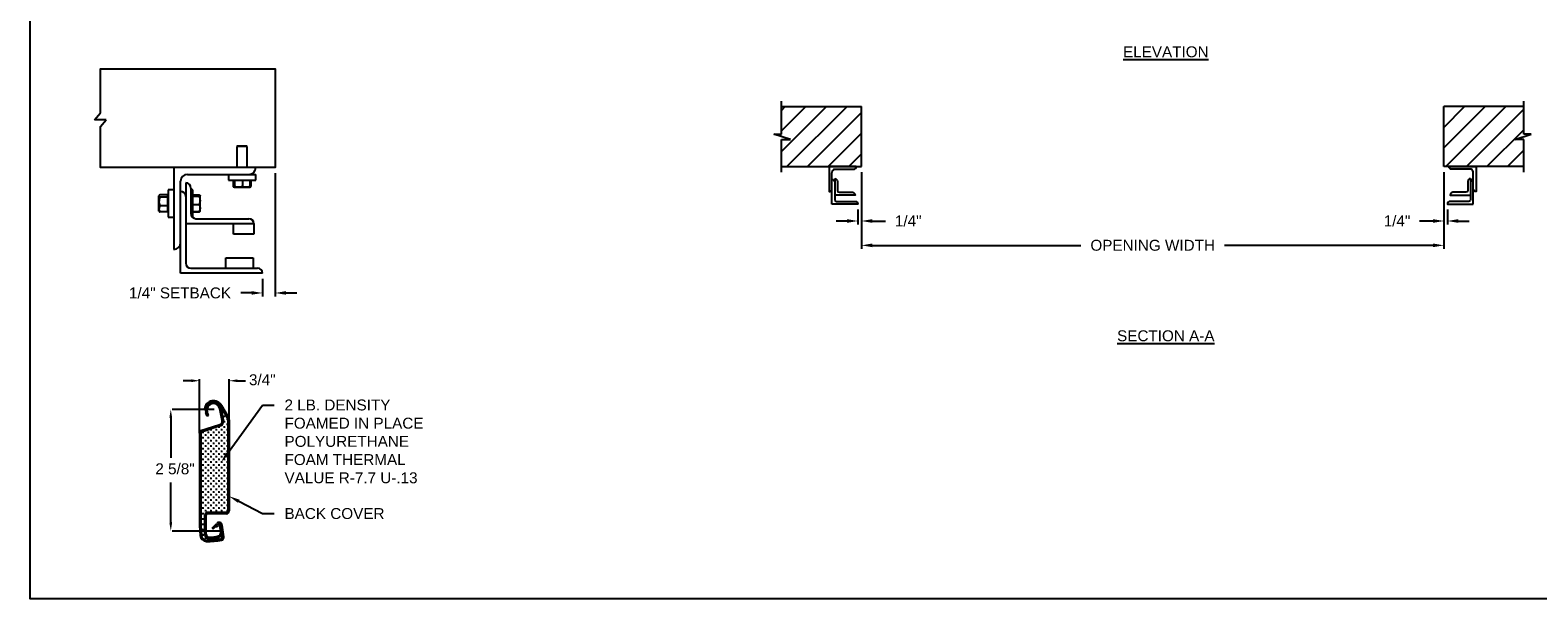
# Model space of a CAD drawing. Header units: inches. Extents: x 169.6 to 213.7, y 195.1 to 266.5.
# Tile 19 of 55: x 194.3 to 207.2, y 195.1 to 200. Entities that reach past the tile are written whole.
import ezdxf
from ezdxf import colors
from ezdxf.entities.mleader import LeaderData, LeaderLine
from ezdxf.math import Vec2, Vec3

# ---------------------------------------------------------------- set-up
doc = ezdxf.new("R2010")
doc.units = ezdxf.units.IN
doc.header["$LTSCALE"] = 0.25
doc.header["$MEASUREMENT"] = 0
for name, color, linetype in [('ANNOTATIONS', 1, 'Continuous'), ('DETAILS', 4, 'Continuous'), ('RMX RH F.O.H.', 7, 'Continuous')]:
    doc.layers.add(name, color=color, linetype=linetype)
doc.styles.add('ARIAL', font='arial.ttf', dxfattribs={"height": 0.09375})
doc.dimstyles.new('ARIAL', dxfattribs={"dimtxt": 0.09375, "dimasz": 0.09375, "dimexe": 0.03125, "dimexo": 0.046875, "dimgap": 0.09, "dimtad": 0, "dimtih": 1, "dimtoh": 1, "dimdec": 4, "dimzin": 0, "dimdsep": 46, "dimlunit": 4, "dimtxsty": 'ARIAL', "dimcen": 0.09, "dimadec": 0, "dimazin": 0, "dimtfac": 1, "dimtdec": 4, "dimtix": 1, "dimtofl": 0, "dimtmove": 0, "dimatfit": 3, "dimfxl": 0.18, "dimfrac": 2, "dimtolj": 1, "dimtzin": 0, "dimarcsym": 0})
doc.dimstyles.new('STANDARD$0', dxfattribs={"dimtxt": 0.09375, "dimasz": 0.09375, "dimexe": 0.03125, "dimexo": 0.046875, "dimgap": 0.09, "dimtad": 0, "dimtih": 1, "dimtoh": 1, "dimdec": 4, "dimzin": 0, "dimdsep": 46, "dimtxsty": 'ARIAL', "dimcen": 0.09, "dimadec": 0, "dimazin": 0, "dimtfac": 1, "dimtdec": 4, "dimtofl": 0, "dimtmove": 0, "dimatfit": 1, "dimfxl": 1, "dimtolj": 1, "dimtzin": 0, "dimarcsym": 0})
pattern_1 = [(45, (16.45141, -70.54787), (-0.08838835, 0.08838835), [])]

# ---------------------------------------------------------------- blocks, each defined once
blk = doc.blocks.new('*D62')
at = {"layer": 'ANNOTATIONS', "color": 0, "lineweight": -2, "transparency": 16777216}
for p, q in [((196.356, 198.725), (196.356, 197.665)), ((196.247, 197.817), (196.247, 197.665)), ((196.154, 197.696), (196.06, 197.696)), ((196.449, 197.696), (196.543, 197.696))]:
    blk.add_line(p, q, dxfattribs=at)
at = {"layer": 'ANNOTATIONS', "color": 0, "transparency": 16777216}
for points in [[(196.154, 197.712), (196.154, 197.681), (196.247, 197.696)], [(196.449, 197.712), (196.449, 197.681), (196.356, 197.696)]]:
    blk.add_solid(points, dxfattribs=at)
at = {"layer": 'defpoints', "color": 0, "transparency": 16777216}
for p in [(196.356, 198.772), (196.247, 197.864), (196.247, 197.696)]:
    blk.add_point(p, dxfattribs=at)
at = {"layer": 'ANNOTATIONS', "color": 0, "transparency": 16777216, "insert": (195.539, 197.696), "char_height": 0.09375, "attachment_point": 5, "style": 'ARIAL'}
blk.add_mtext('\\A1;1/4" SETBACK', dxfattribs=at)
blk = doc.blocks.new('*D69')
at = {"layer": 'ANNOTATIONS', "color": 0, "lineweight": -2, "transparency": 16777216}
for p, q in [((206.391, 198.734), (206.391, 198.283)), ((206.422, 198.412), (206.422, 198.283)), ((206.297, 198.314), (206.183, 198.314)), ((206.516, 198.314), (206.609, 198.314))]:
    blk.add_line(p, q, dxfattribs=at)
at = {"layer": 'ANNOTATIONS', "color": 0, "transparency": 16777216}
for points in [[(206.297, 198.33), (206.297, 198.298), (206.391, 198.314)], [(206.516, 198.33), (206.516, 198.298), (206.422, 198.314)]]:
    blk.add_solid(points, dxfattribs=at)
at = {"layer": 'defpoints', "color": 0, "transparency": 16777216}
for p in [(206.391, 198.781), (206.422, 198.459), (206.422, 198.314)]:
    blk.add_point(p, dxfattribs=at)
at = {"layer": 'ANNOTATIONS', "color": 0, "transparency": 16777216, "insert": (205.989, 198.314), "char_height": 0.0938, "attachment_point": 5, "style": 'ARIAL'}
blk.add_mtext('\\A1;1/4"', dxfattribs=at)
blk = doc.blocks.new('*D70')
at = {"layer": 'ANNOTATIONS', "color": 0, "lineweight": -2, "transparency": 16777216}
for p, q in [((201.391, 198.734), (201.391, 198.283)), ((201.359, 198.412), (201.359, 198.283)), ((201.266, 198.314), (201.172, 198.314)), ((201.484, 198.314), (201.598, 198.314))]:
    blk.add_line(p, q, dxfattribs=at)
at = {"layer": 'ANNOTATIONS', "color": 0, "transparency": 16777216}
for points in [[(201.266, 198.33), (201.266, 198.298), (201.359, 198.314)], [(201.484, 198.33), (201.484, 198.298), (201.391, 198.314)]]:
    blk.add_solid(points, dxfattribs=at)
at = {"layer": 'defpoints', "color": 0, "transparency": 16777216}
for p in [(201.391, 198.781), (201.359, 198.459), (201.359, 198.314)]:
    blk.add_point(p, dxfattribs=at)
at = {"layer": 'ANNOTATIONS', "color": 0, "transparency": 16777216, "insert": (201.792, 198.314), "char_height": 0.0938, "attachment_point": 5, "style": 'ARIAL'}
blk.add_mtext('\\A1;1/4"', dxfattribs=at)
blk = doc.blocks.new('*D63')
at = {"layer": 'ANNOTATIONS', "color": 0, "lineweight": -2, "transparency": 16777216}
for p, q in [((201.391, 198.734), (201.391, 198.074)), ((206.391, 198.734), (206.391, 198.074)), ((201.484, 198.105), (203.274, 198.105)), ((206.297, 198.105), (204.507, 198.105))]:
    blk.add_line(p, q, dxfattribs=at)
at = {"layer": 'ANNOTATIONS', "color": 0, "transparency": 16777216}
for points in [[(201.484, 198.121), (201.484, 198.089), (201.391, 198.105)], [(206.297, 198.121), (206.297, 198.089), (206.391, 198.105)]]:
    blk.add_solid(points, dxfattribs=at)
at = {"layer": 'defpoints', "color": 0, "transparency": 16777216}
for p in [(201.391, 198.781), (206.391, 198.781), (206.391, 198.105)]:
    blk.add_point(p, dxfattribs=at)
at = {"layer": 'ANNOTATIONS', "color": 0, "transparency": 16777216, "insert": (203.891, 198.105), "char_height": 0.09375, "attachment_point": 5, "style": 'ARIAL'}
blk.add_mtext('\\A1;OPENING WIDTH', dxfattribs=at)

msp = doc.modelspace()

# ---------------------------------------------------------------- hatches: boundary and pattern name
at = {"layer": 'RMX RH F.O.H.'}
h = msp.add_hatch(dxfattribs=at)
h.set_pattern_fill('ANSI31', color=256, style=0)
h.set_pattern_definition(pattern_1)
h.paths.add_polyline_path([(201.39055, 199.29688), (200.70305, 199.29688), (200.70305, 199.05968), (200.63894, 199.05968), (200.78102, 199.01277), (200.70305, 199.01277), (200.70305, 198.78125), (201.39055, 198.78125), (201.39055, 198.94375)])
h = msp.add_hatch(dxfattribs=at)
h.set_pattern_fill('ANSI31', color=256, style=0)
h.set_pattern_definition(pattern_1)
h.paths.add_polyline_path([(207.14215, 199.05968), (207.07805, 199.05968), (207.07805, 199.29688), (206.39055, 199.29688), (206.39055, 198.78125), (206.40872, 198.78125), (207.07805, 198.78125), (207.07805, 199.01277), (207.00008, 199.01277)])

# ---------------------------------------------------------------- linework, layer by layer
at = {"layer": 'ANNOTATIONS'}
for p, q in [((195.6363, 196.94275), (195.56598, 196.94275)), ((195.70663, 196.49935), (195.70663, 196.95541)), ((195.96108, 196.60983), (195.96108, 196.95541)), ((196.03141, 196.94275), (196.10173, 196.94275)), ((195.83173, 196.69617), (195.47228, 196.69617)), ((195.45962, 196.62585), (195.45962, 196.27939)), ((195.45962, 195.72196), (195.45962, 196.06842)), ((195.87812, 195.65164), (195.47228, 195.65164))]:
    msp.add_line(p, q, dxfattribs=at)
for p in [(195.96108, 196.94275), (195.45962, 195.72614)]:
    msp.add_point(p, dxfattribs=at)
for points in [[(195.6363, 196.93103), (195.6363, 196.95447), (195.70663, 196.94275)], [(196.03141, 196.93103), (196.03141, 196.95447), (195.96108, 196.94275)], [(195.47134, 196.62585), (195.4479, 196.62585), (195.45962, 196.69617)], [(195.47134, 195.72196), (195.4479, 195.72196), (195.45962, 195.65164)]]:
    msp.add_solid(points, dxfattribs=at)
at = {"layer": 'defpoints'}
msp.add_lwpolyline([(213.72204, 195.07023), (194.25216, 195.07023), (194.25216, 207.80534), (213.72204, 207.80534)], close=True, dxfattribs=at)
at = {"layer": 'DETAILS'}
for p, q in [((194.80451, 199.18274), (194.85505, 199.24157)), ((194.90558, 199.18274), (194.80451, 199.18274)), ((194.85505, 199.12391), (194.90558, 199.18274)), ((196.03207, 198.95749), (196.02775, 198.95317)), ((196.02775, 198.95317), (196.02775, 198.77304)), ((196.11564, 198.95317), (196.02775, 198.95317)), ((196.11132, 198.95749), (196.03207, 198.95749)), ((196.11564, 198.95317), (196.11132, 198.95749)), ((196.11564, 198.77304), (196.11564, 198.95317)), ((195.48576, 198.77304), (195.48576, 198.06991)), ((195.54435, 197.86483), (195.54435, 198.65585)), ((195.5883, 198.6412), (195.5883, 197.95272)), ((195.60295, 198.71444), (196.18889, 198.71444)), ((195.63224, 198.59726), (195.63224, 198.37753)), ((195.95451, 198.71444), (195.95451, 198.66452)), ((195.95451, 198.66452), (196.18889, 198.66452)), ((195.99589, 198.66452), (195.99589, 198.609)), ((195.99907, 198.60699), (196.00578, 198.60312)), ((196.00408, 198.66452), (196.00408, 198.609)), ((196.00585, 198.60312), (196.13754, 198.60312)), ((196.00763, 198.66452), (196.00763, 198.609)), ((196.07525, 198.66452), (196.07525, 198.609)), ((196.13762, 198.60312), (196.14433, 198.60699)), ((196.1475, 198.609), (196.13861, 198.60547)), ((196.13932, 198.66452), (196.13932, 198.609)), ((196.14428, 198.60697), (196.1475, 198.609)), ((196.1475, 198.66452), (196.1475, 198.609)), ((196.18889, 198.66452), (196.18889, 198.71444)), ((195.35791, 198.50634), (195.35662, 198.50505)), ((195.35662, 198.50505), (195.35662, 198.42579)), ((195.36043, 198.53426), (195.35791, 198.53134)), ((195.35791, 198.3995), (195.35791, 198.53134)), ((195.43396, 198.53951), (195.3667, 198.53951)), ((195.43396, 198.51756), (195.3667, 198.51756)), ((195.43396, 198.39133), (195.43396, 198.53951)), ((195.43584, 198.53134), (195.43396, 198.53134)), ((195.48576, 198.58261), (195.43584, 198.58261)), ((195.43584, 198.58261), (195.43584, 198.34823)), ((195.64959, 198.58261), (195.63224, 198.58261)), ((195.64959, 198.34823), (195.64959, 198.58261)), ((195.64959, 198.53873), (195.70511, 198.53873)), ((195.64959, 198.53545), (195.70511, 198.53545)), ((195.64959, 198.52626), (195.70511, 198.52626)), ((195.71099, 198.53134), (195.70976, 198.53348)), ((195.71099, 198.3995), (195.71099, 198.53086)), ((195.35662, 198.42579), (195.35791, 198.4245)), ((195.35791, 198.3995), (195.36043, 198.39658)), ((195.43396, 198.44347), (195.3667, 198.44347)), ((195.43396, 198.39133), (195.3667, 198.39133)), ((195.43396, 198.3995), (195.43584, 198.3995)), ((195.43584, 198.34823), (195.48576, 198.34823)), ((195.64343, 198.34823), (195.64959, 198.34823)), ((195.64959, 198.45623), (195.70511, 198.45623)), ((195.64959, 198.39539), (195.70511, 198.39539)), ((195.64959, 198.39211), (195.70511, 198.39211)), ((195.70638, 198.39602), (195.70511, 198.39211)), ((195.70976, 198.39736), (195.71099, 198.3995)), ((196.17424, 198.28964), (195.5883, 198.28964)), ((195.67619, 198.33358), (196.13029, 198.33358)), ((195.99846, 198.20175), (195.99846, 198.28964)), ((196.17424, 198.29391), (196.17424, 198.20175)), ((196.17424, 198.20175), (195.99846, 198.20175)), ((195.93254, 197.90878), (195.93254, 197.99667)), ((195.93254, 197.99667), (196.16691, 197.99667)), ((196.16691, 197.99667), (196.16691, 197.90878)), ((196.24748, 197.86483), (195.54435, 197.86483)), ((195.63224, 197.90878), (196.20353, 197.90878)), ((195.75903, 196.69909), (195.74806, 196.70102)), ((195.77198, 196.63964), (195.76184, 196.67113)), ((195.78258, 196.64308), (195.77244, 196.67454)), ((195.9005, 196.60168), (195.88005, 196.70268)), ((195.94589, 196.62289), (195.88832, 196.72259)), ((195.91137, 196.60413), (195.89097, 196.70489)), ((195.89619, 196.70896), (195.89619, 196.70076)), ((195.95438, 196.63047), (195.89797, 196.72816)), ((195.91294, 196.67095), (195.90133, 196.67095)), ((195.90713, 196.67676), (195.90713, 196.66515)), ((195.87991, 196.5655), (195.71854, 196.51151)), ((195.88345, 196.55494), (195.72208, 196.50094)), ((195.78258, 196.64308), (195.77198, 196.63964)), ((195.80336, 196.5267), (195.80336, 196.51509)), ((195.84978, 196.5267), (195.84978, 196.51509)), ((195.87879, 196.54411), (195.86718, 196.54411)), ((195.87298, 196.54991), (195.87298, 196.5383)), ((195.89619, 196.56181), (195.89619, 196.56151)), ((195.89619, 196.5267), (195.89619, 196.51509)), ((195.902, 196.56731), (195.90197, 196.56731)), ((195.9252, 196.63694), (195.9136, 196.63694)), ((195.9252, 196.59052), (195.9136, 196.59052)), ((195.9252, 196.54411), (195.9136, 196.54411)), ((195.9194, 196.64274), (195.9194, 196.63114)), ((195.9194, 196.59633), (195.9194, 196.58472)), ((195.9194, 196.54991), (195.9194, 196.5383)), ((195.94841, 196.61373), (195.93681, 196.61373)), ((195.94841, 196.56731), (195.93681, 196.56731)), ((195.94261, 196.61953), (195.94261, 196.60793)), ((195.94261, 196.57312), (195.94261, 196.56151)), ((195.94261, 196.5267), (195.94261, 196.51509)), ((195.95001, 196.60544), (195.95001, 195.82465)), ((195.96108, 196.60544), (195.96108, 195.82465)), ((195.70663, 196.49495), (195.70663, 195.69867)), ((195.71777, 196.49495), (195.71777, 195.69867)), ((195.73953, 196.49769), (195.72793, 196.49769)), ((195.73953, 196.45127), (195.72793, 196.45127)), ((195.73953, 196.40485), (195.72793, 196.40485)), ((195.73373, 196.50349), (195.73373, 196.49189)), ((195.73373, 196.45707), (195.73373, 196.44547)), ((195.73373, 196.41066), (195.73373, 196.39905)), ((195.76274, 196.47448), (195.75114, 196.47448)), ((195.76274, 196.42806), (195.75114, 196.42806)), ((195.75694, 196.48028), (195.75694, 196.46868)), ((195.75694, 196.43386), (195.75694, 196.42226)), ((195.78595, 196.49769), (195.77435, 196.49769)), ((195.78595, 196.45127), (195.77435, 196.45127)), ((195.78595, 196.40485), (195.77435, 196.40485)), ((195.78015, 196.50349), (195.78015, 196.49189)), ((195.78015, 196.45707), (195.78015, 196.44547)), ((195.78015, 196.41066), (195.78015, 196.39905)), ((195.80916, 196.5209), (195.79756, 196.5209)), ((195.80916, 196.47448), (195.79756, 196.47448)), ((195.80916, 196.42806), (195.79756, 196.42806)), ((195.80336, 196.48028), (195.80336, 196.46868)), ((195.80336, 196.43386), (195.80336, 196.42226)), ((195.83237, 196.49769), (195.82076, 196.49769)), ((195.83237, 196.45127), (195.82076, 196.45127)), ((195.83237, 196.40485), (195.82076, 196.40485)), ((195.82657, 196.50349), (195.82657, 196.49189)), ((195.82657, 196.45707), (195.82657, 196.44547)), ((195.82657, 196.41066), (195.82657, 196.39905)), ((195.85558, 196.5209), (195.84397, 196.5209)), ((195.85558, 196.47448), (195.84397, 196.47448)), ((195.85558, 196.42806), (195.84397, 196.42806)), ((195.84978, 196.48028), (195.84978, 196.46868)), ((195.84978, 196.43386), (195.84978, 196.42226)), ((195.87879, 196.49769), (195.86718, 196.49769)), ((195.87879, 196.45127), (195.86718, 196.45127)), ((195.87879, 196.40485), (195.86718, 196.40485)), ((195.87298, 196.50349), (195.87298, 196.49189)), ((195.87298, 196.45707), (195.87298, 196.44547)), ((195.87298, 196.41066), (195.87298, 196.39905)), ((195.902, 196.5209), (195.89039, 196.5209)), ((195.902, 196.47448), (195.89039, 196.47448)), ((195.902, 196.42806), (195.89039, 196.42806)), ((195.89619, 196.48028), (195.89619, 196.46868)), ((195.89619, 196.43386), (195.89619, 196.42226)), ((195.9252, 196.49769), (195.9136, 196.49769)), ((195.9252, 196.45127), (195.9136, 196.45127)), ((195.9252, 196.40485), (195.9136, 196.40485)), ((195.9194, 196.50349), (195.9194, 196.49189)), ((195.9194, 196.45707), (195.9194, 196.44547)), ((195.9194, 196.41066), (195.9194, 196.39905)), ((195.94841, 196.5209), (195.93681, 196.5209)), ((195.94841, 196.47448), (195.93681, 196.47448)), ((195.94841, 196.42806), (195.93681, 196.42806)), ((195.94261, 196.48028), (195.94261, 196.46868)), ((195.94261, 196.43386), (195.94261, 196.42226)), ((195.73953, 196.35844), (195.72793, 196.35844)), ((195.73953, 196.31202), (195.72793, 196.31202)), ((195.73953, 196.2656), (195.72793, 196.2656)), ((195.73373, 196.36424), (195.73373, 196.35263)), ((195.73373, 196.31782), (195.73373, 196.30622)), ((195.73373, 196.2714), (195.73373, 196.2598)), ((195.76274, 196.38164), (195.75114, 196.38164)), ((195.76274, 196.33523), (195.75114, 196.33523)), ((195.76274, 196.28881), (195.75114, 196.28881)), ((195.75694, 196.38745), (195.75694, 196.37584)), ((195.75694, 196.34103), (195.75694, 196.32942)), ((195.75694, 196.29461), (195.75694, 196.28301)), ((195.78595, 196.35844), (195.77435, 196.35844)), ((195.78595, 196.31202), (195.77435, 196.31202)), ((195.78595, 196.2656), (195.77435, 196.2656)), ((195.78015, 196.36424), (195.78015, 196.35263)), ((195.78015, 196.31782), (195.78015, 196.30622)), ((195.78015, 196.2714), (195.78015, 196.2598)), ((195.80916, 196.38164), (195.79756, 196.38164)), ((195.80916, 196.33523), (195.79756, 196.33523)), ((195.80916, 196.28881), (195.79756, 196.28881)), ((195.80336, 196.38745), (195.80336, 196.37584)), ((195.80336, 196.34103), (195.80336, 196.32942)), ((195.80336, 196.29461), (195.80336, 196.28301)), ((195.83237, 196.35844), (195.82076, 196.35844)), ((195.83237, 196.31202), (195.82076, 196.31202)), ((195.83237, 196.2656), (195.82076, 196.2656)), ((195.82657, 196.36424), (195.82657, 196.35263)), ((195.82657, 196.31782), (195.82657, 196.30622)), ((195.82657, 196.2714), (195.82657, 196.2598)), ((195.85558, 196.38164), (195.84397, 196.38164)), ((195.85558, 196.33523), (195.84397, 196.33523)), ((195.85558, 196.28881), (195.84397, 196.28881)), ((195.84978, 196.38745), (195.84978, 196.37584)), ((195.84978, 196.34103), (195.84978, 196.32942)), ((195.84978, 196.29461), (195.84978, 196.28301)), ((195.87879, 196.35844), (195.86718, 196.35844)), ((195.87879, 196.31202), (195.86718, 196.31202)), ((195.87879, 196.2656), (195.86718, 196.2656)), ((195.87298, 196.36424), (195.87298, 196.35263)), ((195.87298, 196.31782), (195.87298, 196.30622)), ((195.87298, 196.2714), (195.87298, 196.2598)), ((195.902, 196.38164), (195.89039, 196.38164)), ((195.902, 196.33523), (195.89039, 196.33523)), ((195.902, 196.28881), (195.89039, 196.28881)), ((195.89619, 196.38745), (195.89619, 196.37584)), ((195.89619, 196.34103), (195.89619, 196.32942)), ((195.89619, 196.29461), (195.89619, 196.28301)), ((195.9252, 196.35844), (195.9136, 196.35844)), ((195.9252, 196.31202), (195.9136, 196.31202)), ((195.9252, 196.2656), (195.9136, 196.2656)), ((195.9194, 196.36424), (195.9194, 196.35263)), ((195.9194, 196.31782), (195.9194, 196.30622)), ((195.9194, 196.2714), (195.9194, 196.2598)), ((195.94841, 196.38164), (195.93681, 196.38164)), ((195.94841, 196.33523), (195.93681, 196.33523)), ((195.94841, 196.28881), (195.93681, 196.28881)), ((195.94261, 196.38745), (195.94261, 196.37584)), ((195.94261, 196.34103), (195.94261, 196.32942)), ((195.94261, 196.29461), (195.94261, 196.28301)), ((195.73953, 196.21918), (195.72793, 196.21918)), ((195.73953, 196.17277), (195.72793, 196.17277)), ((195.73373, 196.22499), (195.73373, 196.21338)), ((195.73373, 196.17857), (195.73373, 196.16696)), ((195.76274, 196.24239), (195.75114, 196.24239)), ((195.76274, 196.19597), (195.75114, 196.19597)), ((195.76274, 196.14956), (195.75114, 196.14956)), ((195.75694, 196.24819), (195.75694, 196.23659)), ((195.75694, 196.20178), (195.75694, 196.19017)), ((195.75694, 196.15536), (195.75694, 196.14375)), ((195.78595, 196.21918), (195.77435, 196.21918)), ((195.78595, 196.17277), (195.77435, 196.17277)), ((195.78015, 196.22499), (195.78015, 196.21338)), ((195.78015, 196.17857), (195.78015, 196.16696)), ((195.80916, 196.24239), (195.79756, 196.24239)), ((195.80916, 196.19597), (195.79756, 196.19597)), ((195.80916, 196.14956), (195.79756, 196.14956)), ((195.80336, 196.24819), (195.80336, 196.23659)), ((195.80336, 196.20178), (195.80336, 196.19017)), ((195.80336, 196.15536), (195.80336, 196.14375)), ((195.83237, 196.21918), (195.82076, 196.21918)), ((195.83237, 196.17277), (195.82076, 196.17277)), ((195.82657, 196.22499), (195.82657, 196.21338)), ((195.82657, 196.17857), (195.82657, 196.16696)), ((195.85558, 196.24239), (195.84397, 196.24239)), ((195.85558, 196.19597), (195.84397, 196.19597)), ((195.85558, 196.14956), (195.84397, 196.14956)), ((195.84978, 196.24819), (195.84978, 196.23659)), ((195.84978, 196.20178), (195.84978, 196.19017)), ((195.84978, 196.15536), (195.84978, 196.14375)), ((195.87879, 196.21918), (195.86718, 196.21918)), ((195.87879, 196.17277), (195.86718, 196.17277)), ((195.87298, 196.22499), (195.87298, 196.21338)), ((195.87298, 196.17857), (195.87298, 196.16696)), ((195.902, 196.24239), (195.89039, 196.24239)), ((195.902, 196.19597), (195.89039, 196.19597)), ((195.902, 196.14956), (195.89039, 196.14956)), ((195.89619, 196.24819), (195.89619, 196.23659)), ((195.89619, 196.20178), (195.89619, 196.19017)), ((195.89619, 196.15536), (195.89619, 196.14375)), ((195.9252, 196.21918), (195.9136, 196.21918)), ((195.9252, 196.17277), (195.9136, 196.17277)), ((195.9194, 196.22499), (195.9194, 196.21338)), ((195.9194, 196.17857), (195.9194, 196.16696)), ((195.94841, 196.24239), (195.93681, 196.24239)), ((195.94841, 196.19597), (195.93681, 196.19597)), ((195.94841, 196.14956), (195.93681, 196.14956)), ((195.94261, 196.24819), (195.94261, 196.23659)), ((195.94261, 196.20178), (195.94261, 196.19017)), ((195.94261, 196.15536), (195.94261, 196.14375)), ((195.73953, 196.12635), (195.72793, 196.12635)), ((195.73953, 196.07993), (195.72793, 196.07993)), ((195.73953, 196.03351), (195.72793, 196.03351)), ((195.73373, 196.13215), (195.73373, 196.12055)), ((195.73373, 196.08573), (195.73373, 196.07413)), ((195.73373, 196.03932), (195.73373, 196.02771)), ((195.76274, 196.10314), (195.75114, 196.10314)), ((195.76274, 196.05672), (195.75114, 196.05672)), ((195.76274, 196.0103), (195.75114, 196.0103)), ((195.75694, 196.10894), (195.75694, 196.09734)), ((195.75694, 196.06252), (195.75694, 196.05092)), ((195.75694, 196.01611), (195.75694, 196.0045)), ((195.78595, 196.12635), (195.77435, 196.12635)), ((195.78595, 196.07993), (195.77435, 196.07993)), ((195.78595, 196.03351), (195.77435, 196.03351)), ((195.78015, 196.13215), (195.78015, 196.12055)), ((195.78015, 196.08573), (195.78015, 196.07413)), ((195.78015, 196.03932), (195.78015, 196.02771)), ((195.80916, 196.10314), (195.79756, 196.10314)), ((195.80916, 196.05672), (195.79756, 196.05672)), ((195.80916, 196.0103), (195.79756, 196.0103)), ((195.80336, 196.10894), (195.80336, 196.09734)), ((195.80336, 196.06252), (195.80336, 196.05092)), ((195.80336, 196.01611), (195.80336, 196.0045)), ((195.83237, 196.12635), (195.82076, 196.12635)), ((195.83237, 196.07993), (195.82076, 196.07993)), ((195.83237, 196.03351), (195.82076, 196.03351)), ((195.82657, 196.13215), (195.82657, 196.12055)), ((195.82657, 196.08573), (195.82657, 196.07413)), ((195.82657, 196.03932), (195.82657, 196.02771)), ((195.85558, 196.10314), (195.84397, 196.10314)), ((195.85558, 196.05672), (195.84397, 196.05672)), ((195.85558, 196.0103), (195.84397, 196.0103)), ((195.84978, 196.10894), (195.84978, 196.09734)), ((195.84978, 196.06252), (195.84978, 196.05092)), ((195.84978, 196.01611), (195.84978, 196.0045)), ((195.87879, 196.12635), (195.86718, 196.12635)), ((195.87879, 196.07993), (195.86718, 196.07993)), ((195.87879, 196.03351), (195.86718, 196.03351)), ((195.87298, 196.13215), (195.87298, 196.12055)), ((195.87298, 196.08573), (195.87298, 196.07413)), ((195.87298, 196.03932), (195.87298, 196.02771)), ((195.902, 196.10314), (195.89039, 196.10314)), ((195.902, 196.05672), (195.89039, 196.05672)), ((195.902, 196.0103), (195.89039, 196.0103)), ((195.89619, 196.10894), (195.89619, 196.09734)), ((195.89619, 196.06252), (195.89619, 196.05092)), ((195.89619, 196.01611), (195.89619, 196.0045)), ((195.9252, 196.12635), (195.9136, 196.12635)), ((195.9252, 196.07993), (195.9136, 196.07993)), ((195.9252, 196.03351), (195.9136, 196.03351)), ((195.9194, 196.13215), (195.9194, 196.12055)), ((195.9194, 196.08573), (195.9194, 196.07413)), ((195.9194, 196.03932), (195.9194, 196.02771)), ((195.94841, 196.10314), (195.93681, 196.10314)), ((195.94841, 196.05672), (195.93681, 196.05672)), ((195.94841, 196.0103), (195.93681, 196.0103)), ((195.94261, 196.10894), (195.94261, 196.09734)), ((195.94261, 196.06252), (195.94261, 196.05092)), ((195.94261, 196.01611), (195.94261, 196.0045)), ((195.73953, 195.9871), (195.72793, 195.9871)), ((195.73953, 195.94068), (195.72793, 195.94068)), ((195.73953, 195.89426), (195.72793, 195.89426)), ((195.73373, 195.9929), (195.73373, 195.98129)), ((195.73373, 195.94648), (195.73373, 195.93488)), ((195.73373, 195.90006), (195.73373, 195.88846)), ((195.76274, 195.96389), (195.75114, 195.96389)), ((195.76274, 195.91747), (195.75114, 195.91747)), ((195.75694, 195.96969), (195.75694, 195.95808)), ((195.75694, 195.92327), (195.75694, 195.91167)), ((195.75694, 195.87685), (195.75694, 195.86525)), ((195.78595, 195.9871), (195.77435, 195.9871)), ((195.78595, 195.94068), (195.77435, 195.94068)), ((195.78595, 195.89426), (195.77435, 195.89426)), ((195.78015, 195.9929), (195.78015, 195.98129)), ((195.78015, 195.94648), (195.78015, 195.93488)), ((195.78015, 195.90006), (195.78015, 195.88846)), ((195.80916, 195.96389), (195.79756, 195.96389)), ((195.80916, 195.91747), (195.79756, 195.91747)), ((195.80336, 195.96969), (195.80336, 195.95808)), ((195.80336, 195.92327), (195.80336, 195.91167)), ((195.80336, 195.87685), (195.80336, 195.86525)), ((195.83237, 195.9871), (195.82076, 195.9871)), ((195.83237, 195.94068), (195.82076, 195.94068)), ((195.83237, 195.89426), (195.82076, 195.89426)), ((195.82657, 195.9929), (195.82657, 195.98129)), ((195.82657, 195.94648), (195.82657, 195.93488)), ((195.82657, 195.90006), (195.82657, 195.88846)), ((195.85558, 195.96389), (195.84397, 195.96389)), ((195.85558, 195.91747), (195.84397, 195.91747)), ((195.84978, 195.96969), (195.84978, 195.95808)), ((195.84978, 195.92327), (195.84978, 195.91167)), ((195.84978, 195.87685), (195.84978, 195.86525)), ((195.87879, 195.9871), (195.86718, 195.9871)), ((195.87879, 195.94068), (195.86718, 195.94068)), ((195.87879, 195.89426), (195.86718, 195.89426)), ((195.87298, 195.9929), (195.87298, 195.98129)), ((195.87298, 195.94648), (195.87298, 195.93488)), ((195.87298, 195.90006), (195.87298, 195.88846)), ((195.902, 195.96389), (195.89039, 195.96389)), ((195.902, 195.91747), (195.89039, 195.91747)), ((195.89619, 195.96969), (195.89619, 195.95808)), ((195.89619, 195.92327), (195.89619, 195.91167)), ((195.89619, 195.87685), (195.89619, 195.86525)), ((195.9252, 195.9871), (195.9136, 195.9871)), ((195.9252, 195.94068), (195.9136, 195.94068)), ((195.9252, 195.89426), (195.9136, 195.89426)), ((195.9194, 195.9929), (195.9194, 195.98129)), ((195.9194, 195.94648), (195.9194, 195.93488)), ((195.9194, 195.90006), (195.9194, 195.88846)), ((195.94841, 195.96389), (195.93681, 195.96389)), ((195.94841, 195.91747), (195.93681, 195.91747)), ((195.94261, 195.96969), (195.94261, 195.95808)), ((195.94261, 195.92327), (195.94261, 195.91167)), ((195.94261, 195.87685), (195.94261, 195.86525)), ((195.73953, 195.84784), (195.72793, 195.84784)), ((195.73953, 195.80143), (195.72793, 195.80143)), ((195.73953, 195.75501), (195.72793, 195.75501)), ((195.73373, 195.85365), (195.73373, 195.84204)), ((195.73373, 195.80723), (195.73373, 195.79562)), ((195.73373, 195.76081), (195.73373, 195.74921)), ((195.76274, 195.87105), (195.75114, 195.87105)), ((195.76274, 195.82463), (195.75114, 195.82463)), ((195.7534, 195.77822), (195.75114, 195.77822)), ((195.7534, 195.62227), (195.7534, 195.78893)), ((195.75694, 195.83044), (195.75694, 195.81883)), ((195.76447, 195.62227), (195.76447, 195.78893)), ((195.78595, 195.84784), (195.77435, 195.84784)), ((195.93779, 195.81232), (195.7768, 195.81232)), ((195.93769, 195.80125), (195.7768, 195.80125)), ((195.78015, 195.85365), (195.78015, 195.84204)), ((195.80916, 195.87105), (195.79756, 195.87105)), ((195.80916, 195.82463), (195.79756, 195.82463)), ((195.80336, 195.83044), (195.80336, 195.81883)), ((195.83237, 195.84784), (195.82076, 195.84784)), ((195.82657, 195.85365), (195.82657, 195.84204)), ((195.85558, 195.87105), (195.84397, 195.87105)), ((195.85558, 195.82463), (195.84397, 195.82463)), ((195.84978, 195.83044), (195.84978, 195.81883)), ((195.87879, 195.84784), (195.86718, 195.84784)), ((195.87298, 195.85365), (195.87298, 195.84204)), ((195.902, 195.87105), (195.89039, 195.87105)), ((195.902, 195.82463), (195.89039, 195.82463)), ((195.89619, 195.83044), (195.89619, 195.81883)), ((195.9252, 195.84784), (195.9136, 195.84784)), ((195.9194, 195.85365), (195.9194, 195.84204)), ((195.94841, 195.87105), (195.93681, 195.87105)), ((195.94841, 195.82463), (195.93681, 195.82463)), ((195.94261, 195.83044), (195.94261, 195.81883)), ((195.70663, 195.69867), (195.7125, 195.61461)), ((195.71777, 195.69867), (195.72344, 195.61545)), ((195.73953, 195.70859), (195.72793, 195.70859)), ((195.73953, 195.66217), (195.72793, 195.66217)), ((195.73953, 195.61576), (195.72793, 195.61576)), ((195.73373, 195.71439), (195.73373, 195.70279)), ((195.73373, 195.66798), (195.73373, 195.65637)), ((195.73373, 195.62156), (195.73373, 195.60995)), ((195.7534, 195.7318), (195.75114, 195.7318)), ((195.7534, 195.68538), (195.75114, 195.68538)), ((195.7534, 195.63896), (195.75114, 195.63896)), ((195.81617, 195.67824), (195.85387, 195.71766)), ((195.81617, 195.67824), (195.82418, 195.6705)), ((195.82418, 195.6705), (195.86192, 195.70996)), ((195.8535, 195.68517), (195.84529, 195.69257)), ((195.8535, 195.68517), (195.86661, 195.69957)), ((195.87853, 195.6976), (195.88824, 195.63718)), ((195.90377, 195.59976), (195.88992, 195.70088)), ((195.91481, 195.60127), (195.90095, 195.7024)), ((195.76274, 195.59255), (195.75114, 195.59255)), ((195.75694, 195.59835), (195.75694, 195.58674)), ((195.79272, 195.58165), (195.78111, 195.58165)), ((195.78692, 195.58745), (195.78692, 195.57585)), ((195.84013, 195.58437), (195.82853, 195.58437)), ((195.83433, 195.58963), (195.83433, 195.57803)), ((195.8705, 195.59473), (195.85889, 195.59473)), ((195.8647, 195.59758), (195.8647, 195.58892)), ((195.902, 195.59255), (195.89039, 195.59255)), ((195.89619, 195.59835), (195.89619, 195.58674))]:
    msp.add_line(p, q, dxfattribs=at)
msp.add_lwpolyline([(194.85505, 199.24157), (194.85505, 199.62128), (196.3556, 199.62128), (196.3556, 198.77304), (194.85505, 198.77304), (194.85505, 199.12391)], dxfattribs=at)
for centre, radius, start, end in [((196.13029, 198.77304), 0.05859, 270, 0), ((195.60295, 198.65585), 0.05859, 90, 180), ((195.5883, 198.59726), 0.04395, 0, 90), ((195.54435, 198.52401), 0.04395, 0, 90), ((195.67619, 198.37753), 0.04395, 180, 270), ((196.13183, 198.29118), 0.04244, 2.245613, 92.082022), ((196.13029, 198.28964), 0.04395, 0, 90), ((195.48576, 198.12851), 0.05859, 270, 0), ((195.63224, 197.95272), 0.04395, 180, 270), ((196.20353, 197.86483), 0.04395, 0, 90), ((195.82734, 196.69073), 0.07994, 27.923895, 172.600748), ((195.82545, 196.69163), 0.06684, 11.446797, 197.861693), ((195.82545, 196.69163), 0.0557, 11.448149, 197.861636), ((195.83186, 196.69237), 0.06405, 28.159066, 73.464339), ((195.87002, 196.59508), 0.03119, 288.5, 12.213386), ((195.87002, 196.59508), 0.04233, 288.5, 12.346924), ((195.91102, 196.60544), 0.03899, 0, 33.409416), ((195.91102, 196.60544), 0.05006, 0, 30), ((195.72408, 196.49495), 0.01745, 108.5, 180), ((195.72408, 196.49495), 0.00631, 108.5, 180), ((195.7768, 195.78893), 0.02339, 90, 180), ((195.7768, 195.78893), 0.01233, 90, 180), ((195.93768, 195.82465), 0.01233, 270, 0), ((195.93769, 195.82465), 0.02339, 270, 0), ((195.78831, 195.62227), 0.03491, 180, 270), ((195.78831, 195.62227), 0.02384, 180, 274.875706), ((195.87373, 195.69867), 0.02748, 7.800797, 136.276056), ((195.87373, 195.69867), 0.01634, 7.800797, 136.27592), ((195.87223, 195.69654), 0.00639, 8.647463, 151.69591), ((195.8648, 195.63341), 0.02374, 284.256135, 9.13037), ((195.8648, 195.63341), 0.03491, 289.01232, 355.006351), ((195.76753, 195.61846), 0.05516, 183.998051, 268.538483), ((195.76753, 195.61846), 0.04419, 183.899589, 263.295862), ((195.78089, 196.14242), 0.56815, 268.131289, 281.452665), ((195.78089, 196.14242), 0.57929, 268.538483, 281.452665), ((195.77234, 195.99732), 0.39921, 272.292314, 284.256135), ((195.77234, 195.99738), 0.41033, 272.230173, 284.658191), ((195.89118, 195.59803), 0.01271, 281.452665, 7.807511), ((195.89118, 195.59803), 0.02385, 281.452665, 7.812043)]:
    msp.add_arc(centre, radius, start, end, dxfattribs=at)
for points, knots in [([(196.00608, 198.60413), (196.00471, 198.60451), (196.00126, 198.60547), (195.99791, 198.60767), (195.99589, 198.609)], [0, 0, 0, 0, 0.39613311, 1, 1, 1, 1]), ([(196.00585, 198.60312), (196.00581, 198.60312), (196.00549, 198.60318), (196.00489, 198.60446), (196.00435, 198.60748), (196.00408, 198.609)], [0, 0, 0, 0, 0.07010266, 0.53079095, 1, 1, 1, 1]), ([(196.00763, 198.609), (196.00734, 198.60736), (196.00676, 198.60404), (196.00616, 198.60342), (196.00585, 198.60312)], [0, 0, 0, 0, 0.49545796, 1, 1, 1, 1]), ([(196.04144, 198.60312), (196.04064, 198.60312), (196.03457, 198.60318), (196.02312, 198.60446), (196.01282, 198.60748), (196.00763, 198.609)], [0, 0, 0, 0, 0.07010266, 0.53079095, 1, 1, 1, 1]), ([(196.07525, 198.609), (196.06976, 198.60736), (196.05868, 198.60404), (196.04722, 198.60342), (196.04144, 198.60312)], [0, 0, 0, 0, 0.49545796, 1, 1, 1, 1]), ([(196.10728, 198.60312), (196.10303, 198.60332), (196.09444, 198.60372), (196.08377, 198.60623), (196.07743, 198.60829), (196.07525, 198.609)], [0, 0, 0, 0, 0.3928666, 0.79169603, 1, 1, 1, 1]), ([(196.13932, 198.609), (196.1353, 198.60774), (196.12723, 198.6052), (196.11646, 198.60338), (196.10977, 198.60319), (196.10728, 198.60312)], [0, 0, 0, 0, 0.38329119, 0.77026914, 1, 1, 1, 1]), ([(196.13754, 198.60312), (196.13759, 198.60312), (196.1379, 198.60318), (196.13851, 198.60446), (196.13905, 198.60748), (196.13932, 198.609)], [0, 0, 0, 0, 0.07010266, 0.53079095, 1, 1, 1, 1]), ([(195.3667, 198.53951), (195.36539, 198.53858), (195.3623, 198.53639), (195.35874, 198.53272), (195.35819, 198.52994), (195.35791, 198.52854)], [0, 0, 0, 0, 0.26545991, 0.62807649, 1, 1, 1, 1]), ([(195.35791, 198.52854), (195.35792, 198.52829), (195.35798, 198.52664), (195.35942, 198.52357), (195.36294, 198.52018), (195.36577, 198.51821), (195.3667, 198.51756)], [0, 0, 0, 0, 0.06653229, 0.43528257, 0.81455084, 1, 1, 1, 1]), ([(195.3667, 198.51756), (195.36439, 198.5118), (195.35969, 198.50007), (195.35792, 198.48726), (195.35791, 198.48069), (195.35791, 198.48051)], [0, 0, 0, 0, 0.48434141, 0.98632773, 1, 1, 1, 1]), ([(195.35791, 198.48051), (195.35824, 198.47533), (195.35892, 198.46477), (195.36287, 198.45249), (195.36583, 198.4455), (195.3667, 198.44347)], [0, 0, 0, 0, 0.40629057, 0.82726642, 1, 1, 1, 1]), ([(195.70511, 198.53873), (195.70583, 198.53809), (195.70779, 198.53635), (195.70896, 198.53457), (195.70971, 198.53344)], [0, 0, 0, 0, 0.36956739, 1, 1, 1, 1]), ([(195.70511, 198.53545), (195.70582, 198.53514), (195.70786, 198.53424), (195.71038, 198.53271), (195.71079, 198.53148), (195.71099, 198.53086)], [0, 0, 0, 0, 0.2083045, 0.6015254, 1, 1, 1, 1]), ([(195.71099, 198.53086), (195.71092, 198.5305), (195.71073, 198.52955), (195.70892, 198.528), (195.70638, 198.52684), (195.70511, 198.52626)], [0, 0, 0, 0, 0.22973043, 0.61267004, 1, 1, 1, 1]), ([(195.70511, 198.52626), (195.70675, 198.52057), (195.71007, 198.50909), (195.71069, 198.49723), (195.71099, 198.49124)], [0, 0, 0, 0, 0.49545796, 1, 1, 1, 1]), ([(195.71099, 198.49124), (195.71099, 198.49041), (195.71093, 198.48413), (195.70965, 198.47228), (195.70663, 198.46161), (195.70511, 198.45623)], [0, 0, 0, 0, 0.07010266, 0.53079095, 1, 1, 1, 1]), ([(195.3667, 198.44347), (195.36439, 198.43941), (195.35969, 198.43116), (195.35792, 198.42214), (195.35791, 198.41752), (195.35791, 198.4174)], [0, 0, 0, 0, 0.48434141, 0.98632773, 1, 1, 1, 1]), ([(195.35791, 198.4174), (195.35824, 198.41375), (195.35892, 198.40632), (195.36287, 198.39768), (195.36583, 198.39276), (195.3667, 198.39133)], [0, 0, 0, 0, 0.40629057, 0.82726642, 1, 1, 1, 1]), ([(195.36055, 198.39663), (195.36159, 198.3955), (195.36324, 198.39369), (195.36575, 198.39197), (195.3667, 198.39133)], [0, 0, 0, 0, 0.62450971, 1, 1, 1, 1]), ([(195.70511, 198.45623), (195.70675, 198.45129), (195.71007, 198.44132), (195.71069, 198.43101), (195.71099, 198.42581)], [0, 0, 0, 0, 0.49545796, 1, 1, 1, 1]), ([(195.71099, 198.42581), (195.71099, 198.42509), (195.71093, 198.41963), (195.70965, 198.40933), (195.70663, 198.40006), (195.70511, 198.39539)], [0, 0, 0, 0, 0.07010266, 0.53079095, 1, 1, 1, 1]), ([(195.70511, 198.39539), (195.70635, 198.39596), (195.70885, 198.39712), (195.71048, 198.39835), (195.71067, 198.39898), (195.71068, 198.39902)], [0, 0, 0, 0, 0.483809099, 0.972271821, 1, 1, 1, 1]), ([(195.70511, 198.39211), (195.70645, 198.39329), (195.70841, 198.39503), (195.70928, 198.39682), (195.70956, 198.3974)], [0, 0, 0, 0, 0.68088301, 1, 1, 1, 1])]:
    msp.add_open_spline(points, degree=3, knots=knots, dxfattribs=at)
for p in [(195.82734, 196.77067), (195.96108, 196.60544), (195.70663, 196.49495), (195.87373, 195.72614)]:
    msp.add_point(p, dxfattribs=at)
at = {"layer": 'RMX RH F.O.H.', "linetype": 'Continuous'}
for p, q in [((200.70305, 199.05968), (200.70305, 199.34375)), ((207.07805, 199.05968), (207.07805, 199.34375)), ((200.78102, 199.01277), (200.63894, 199.05968)), ((200.63894, 199.05968), (200.70305, 199.05968)), ((200.70305, 198.73438), (200.70305, 199.01277)), ((200.70305, 199.01277), (200.78102, 199.01277)), ((207.00008, 199.01277), (207.14215, 199.05968)), ((207.07805, 199.01277), (207.00008, 199.01277)), ((207.14215, 199.05968), (207.07805, 199.05968)), ((207.07805, 198.73438), (207.07805, 199.01277)), ((201.13717, 198.45877), (201.13717, 198.72604)), ((206.64393, 198.45877), (206.64393, 198.72604))]:
    msp.add_line(p, q, dxfattribs=at)
at = {"layer": 'RMX RH F.O.H.'}
for p, q in [((200.70305, 199.29688), (201.39055, 199.29688)), ((201.39055, 198.78125), (201.39055, 199.29688)), ((206.39055, 198.78125), (206.39055, 199.29688)), ((207.07805, 199.29688), (206.39055, 199.29688)), ((200.70305, 198.78125), (201.39055, 198.78125)), ((207.07805, 198.78125), (206.39055, 198.78125))]:
    msp.add_line(p, q, dxfattribs=at)
at = {"layer": 'RMX RH F.O.H.', "linetype": 'Continuous'}
for points in [[(201.13717, 198.72604, -0.23306277), (201.1528, 198.75774), (201.32276, 198.75774, 0.41421356), (201.34627, 198.78125), (201.11366, 198.78125), (201.11366, 198.56656, 0.41421356), (201.13717, 198.59007)], [(206.64393, 198.72604, 0.23306277), (206.6283, 198.75774), (206.45833, 198.75774, -0.41421356), (206.43482, 198.78125), (206.66744, 198.78125), (206.66744, 198.56656, -0.41421356), (206.64393, 198.59007)], [(201.16068, 198.67794), (201.16068, 198.49791, 0.41421356), (201.17631, 198.48229), (201.33579, 198.48229, -0.41421356), (201.3593, 198.45877), (201.13717, 198.45877)], [(201.13717, 198.6711, -0.41421356), (201.16068, 198.64759)], [(201.16068, 198.67794, -0.41421356), (201.18419, 198.65443), (201.18419, 198.57616, 0.41421356), (201.19982, 198.56053), (201.31228, 198.56053, -0.41421356), (201.33579, 198.53702), (201.16068, 198.53702)], [(206.62042, 198.67794), (206.62042, 198.49791, -0.41421356), (206.60479, 198.48229), (206.44531, 198.48229, 0.41421356), (206.4218, 198.45877), (206.64393, 198.45877)], [(206.62042, 198.67794, 0.41421356), (206.5969, 198.65443), (206.5969, 198.57616, -0.41421356), (206.58128, 198.56053), (206.46882, 198.56053, 0.41421356), (206.44531, 198.53702), (206.62042, 198.53702)], [(206.64393, 198.6711, 0.41421356), (206.62042, 198.64759)]]:
    msp.add_lwpolyline(points, format="xyb", dxfattribs=at)

# ---------------------------------------------------------------- texts
at = {"layer": 'ANNOTATIONS', "style": 'ARIAL'}
for s, p in [('3/4"', (196.13112, 196.90424)), ('2 5/8"', (195.32723, 196.13988))]:
    msp.add_text(s, height=0.09375, dxfattribs=at).set_placement(p)
at = {"layer": 'ANNOTATIONS', "char_height": 0.09375, "attachment_point": 2, "style": 'ARIAL'}
for s, insert, width in [('{\\LELEVATION}', (204.00365, 199.81335), 3.0834986), ('{\\LSECTION A-A}', (204.00365, 197.37552), 1.3823677)]:
    msp.add_mtext(s, dxfattribs=dict(at, insert=insert, width=width))

# ---------------------------------------------------------------- dimensions: what is measured, and where the dimension line sits
at = {"layer": 'ANNOTATIONS'}
dim = msp.add_linear_dim(base=(196.24748, 197.69613), p1=(196.3556, 198.77171), p2=(196.24748, 197.8635), angle=180, text='1/4" SETBACK', dimstyle='STANDARD$0', override={"dimarcsym": 1}, dxfattribs=at)
dim.commit()
dim.dimension.update_dxf_attribs({"geometry": '*D62', "text_midpoint": (195.53909, 197.69613)})
for base, p1, p2, text, dimstyle, picture, middle in [((201.3593, 198.31392), (201.39055, 198.78125), (201.3593, 198.45877), '1/4"', 'ARIAL', '*D70', (201.79233, 198.31392)), ((206.39055, 198.10495), (201.39055, 198.78125), (206.39055, 198.78125), 'OPENING WIDTH', 'STANDARD$0', '*D63', (203.89055, 198.10495)), ((206.4218, 198.31392), (206.39055, 198.78125), (206.4218, 198.45877), '1/4"', 'ARIAL', '*D69', (205.98876, 198.31392))]:
    dim = msp.add_linear_dim(base=base, p1=p1, p2=p2, text=text, dimstyle=dimstyle, dxfattribs=at)
    dim.commit()
    dim.dimension.update_dxf_attribs({"geometry": picture, "text_midpoint": middle, "dimtype": 160})

# ---------------------------------------------------------------- leaders
ml = msp.add_multileader_mtext('Standard', dxfattribs=at)
ml.set_content('2 LB. DENSITY FOAMED IN PLACE POLYURETHANE FOAM THERMAL VALUE R-7.7 U-.13', color=256, style='ARIAL')
ml.set_leader_properties()
ml.build(insert=Vec2(0, 0))
ml.multileader.update_dxf_attribs({"dogleg_length": 0.36, "arrow_head_size": 0.09375})
ctx = ml.context
ctx.base_point, ctx.char_height, ctx.arrow_head_size, ctx.landing_gap_size, ctx.plane_origin = Vec3(196.3462, 196.73382), 0.09375, 0.09375, 0.09, Vec3(195.65756, 195.691)
notes = []
notes.append((ctx, [(0, (1, 1, 0), (196.24825, 196.73382), (1, 0), 0.09796, [(0, [(195.89039, 196.24239)], 0, [])])]))
ctx.mtext.insert, ctx.mtext.width, ctx.mtext.flow_direction = Vec3(196.4362, 196.78153), 1.4525567, 5
ml = msp.add_multileader_mtext('Standard', dxfattribs=at)
ml.set_content('BACK COVER', color=256, style='ARIAL')
ml.set_leader_properties()
ml.build(insert=Vec2(0, 0))
ml.multileader.update_dxf_attribs({"dogleg_length": 0.36, "arrow_head_size": 0.09375})
ctx = ml.context
ctx.base_point, ctx.char_height, ctx.arrow_head_size, ctx.landing_gap_size, ctx.plane_origin = Vec3(196.3462, 195.80174), 0.09375, 0.09375, 0.09, Vec3(195.65756, 195.15195)
notes.append((ctx, [(0, (1, 1, 0), (196.24825, 195.80174), (1, 0), 0.09796, [(0, [(195.96047, 195.95124)], 0, [])])]))
ctx.mtext.insert, ctx.mtext.flow_direction = Vec3(196.4362, 195.84942), 5
for ctx, leaders in notes:
    for number, flags, end, landing, length, lines in leaders:
        leader = LeaderData()
        leader.index, (leader.has_last_leader_line, leader.has_dogleg_vector, leader.attachment_direction) = number, flags
        leader.last_leader_point, leader.dogleg_vector, leader.dogleg_length = Vec3(end), Vec3(landing), length
        for number, points, colour, breaks in lines:
            line = LeaderLine()
            line.index, line.vertices, line.color, line.breaks = number, Vec3.list(points), colors.encode_raw_color(colour), breaks
            leader.lines.append(line)
        ctx.leaders.append(leader)

doc.saveas('drawing.dxf')
